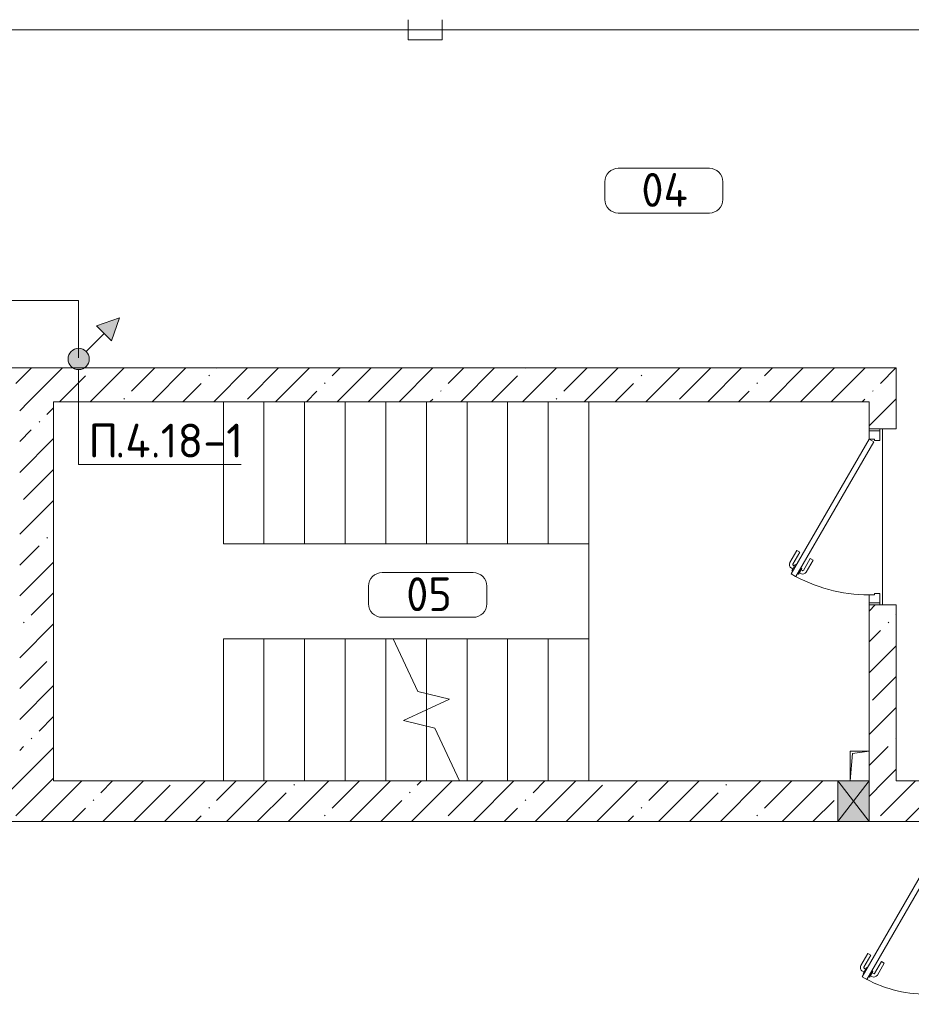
# Model space of a CAD drawing. Header units: millimetres. Extents: x -32229 to 169101, y -13689 to 125138.
# Tile 106 of 202: x 27685 to 34273, y 82150 to 89423. Entities that reach past the tile are written whole.
import ezdxf

# ---------------------------------------------------------------- set-up
doc = ezdxf.new("R2010")
doc.units = ezdxf.units.MM
for name, pattern in [('2_Пунктир_ 0_6 мм', [240, 120, -120]), ('ADSK_Сверху', [900, 600, -300]), ('Штриховая', [1000, 600, -400])]:
    doc.linetypes.add(name, pattern=pattern)
for name, color, linetype, lineweight in [('A-____-NOTE-TEXT', 5, 'Continuous', 18), ('A-AREA-____-IDEN', 7, 'Continuous', 9), ('A-DETL-____-THIN', 7, 'Continuous', 9), ('A-DOOR-____-MCUT', 7, 'Continuous', 9), ('A-DOOR-____-OTLN', 7, 'Continuous', 18), ('A-DOOR-FRAM-MCUT', 7, 'Continuous', 9), ('A-FLOR-____-OTLN', 7, 'Continuous', 18), ('A-GLAZ-____-MCUT', 7, 'Continuous', 9), ('A-GLAZ-____-OTLN', 7, 'Continuous', 18), ('A-WALL-____-MCUT', 7, 'Continuous', 40), ('A-WALL-____-PATT', 7, 'Continuous', 40), ('G-____-____-TEXT', 7, 'Continuous', 9), ('M-EQPM-____-OTLN', 7, 'Continuous', 18), ('S-STRS-____-MBND', 7, 'ADSK_Сверху', 18), ('S-STRS-____-OTLN', 7, 'Continuous', 18)]:
    doc.layers.add(name, color=color, linetype=linetype, lineweight=lineweight)
doc.layers.add('A-DETL-____-OTLN', color=7, linetype='Continuous', lineweight=9, true_color=0x00a600)
doc.styles.add('GOST Common_5', font='GOST_Common.ttf', dxfattribs={"height": 250})
doc.styles.add('ISOCPEUR', font='isocpeur.ttf', dxfattribs={"height": 250})
pattern_1 = [(45, (0, 0), (-228.0985, 228.0985), []), (45, (228.1, 0), (-228.0985, 228.0985), [403.225, -80.645, 6.706, -73.939])]

# ---------------------------------------------------------------- blocks, each defined once
blk = doc.blocks.new('АР_Дверь однопольная - 1100х2100h_техн_ помещ_-4755848--01 ЭМ')
at = {"layer": 'A-DOOR-____-MCUT', "color": 253, "lineweight": 13, "true_color": 0xaaaaaa}
for p, q in [((-347.7, 575), (-367.7, 540.4)), ((-367.7, 540.4), (455, 65.4)), ((475, 100), (-347.7, 575)), ((455, 65.4), (475, 100))]:
    blk.add_line(p, q, dxfattribs=at)
at = {"layer": 'A-DOOR-____-OTLN', "color": 253, "lineweight": 5, "true_color": 0xaaaaaa}
for p, q in [((-175.5, 533.3), (-264.3, 584.6)), ((-346.1, 527.9), (-350.1, 520.9)), ((-350.1, 520.9), (-306.8, 495.9)), ((-339.2, 514.7), (-345.3, 504.3)), ((-326.1, 562.5), (-322.1, 569.4)), ((-322.1, 569.4), (-278.8, 544.4)), ((-311.2, 563.2), (-305.2, 573.6)), ((-289.6, 550.7), (-283.6, 561.1)), ((-278.8, 544.4), (-282.8, 537.5)), ((-188, 511.7), (-276.8, 562.9)), ((-188, 511.7), (-175.5, 533.3)), ((-245.5, 412.1), (-334.3, 463.3)), ((-317.6, 502.2), (-323.6, 491.8)), ((-233, 433.7), (-321.8, 485)), ((-306.8, 495.9), (-302.8, 502.9)), ((-233, 433.7), (-245.5, 412.1))]:
    blk.add_line(p, q, dxfattribs=at)
for centre, radius, start, end in [((-279.3, 558.6), 30, 60, 150), ((475, 100), 950, 150, 180), ((-279.3, 558.6), 4.99, 60, 150), ((-319.3, 489.3), 30, 150, 240), ((-319.3, 489.3), 4.99, 150, 240)]:
    blk.add_arc(centre, radius, start, end, dxfattribs=at)
at = {"layer": 'A-DOOR-FRAM-MCUT', "color": 253, "lineweight": 13, "true_color": 0xaaaaaa}
for p, q in [((-535, 100), (-550, 100)), ((-475, 100), (-535, 100)), ((-535, 100), (-535, 20)), ((-475, 60), (-475, 100)), ((535, 100), (475, 100)), ((475, 100), (475, 60)), ((535, 20), (535, 100)), ((535, 100), (550, 100)), ((-535, 20), (-550, 20)), ((-535, 20), (-465, 20)), ((-465, 60), (-475, 60)), ((-465, 20), (-465, 60)), ((475, 60), (465, 60)), ((465, 60), (465, 20)), ((465, 20), (535, 20)), ((535, 20), (550, 20))]:
    blk.add_line(p, q, dxfattribs=at)
blk = doc.blocks.new('АР_Канал вертикальный прямоугольный - ОВ-5538802--01 ЭМ')
at = {"layer": 'M-EQPM-____-OTLN', "color": 253, "lineweight": 13, "true_color": 0xaaaaaa}
for p, q in [((70, 110), (-70, 110)), ((-70, 110), (-70, -110)), ((70, 110), (-70, 110)), ((-70, 110), (-70, -110)), ((-70, -110), (-70, 110)), ((-70, 110), (70, 110)), ((-70, -110), (-52, 92)), ((-70, -110), (-52, 92)), ((-52, 92), (70, 110)), ((-52, 92), (70, 110)), ((70, -110), (70, 110)), ((70, 110), (70, -110)), ((-70, -110), (70, -110)), ((70, -110), (-70, -110))]:
    blk.add_line(p, q, dxfattribs=at)
blk = doc.blocks.new('АР_Отверстие прямоугольное - ОВВ-4005735--01 ЭМ')
at = {"layer": 'A-GLAZ-____-OTLN', "lineweight": 13, "true_color": 0xf0f0f0}
blk.add_hatch(color=7, dxfattribs=at).paths.add_polyline_path([(10, 150), (10, -150), (240, -150), (240, 150)])
at = {"layer": 'A-GLAZ-____-MCUT', "color": 253, "lineweight": 13, "true_color": 0xaaaaaa}
for p, q in [((10, 150), (10, -150)), ((240, 150), (240, -150))]:
    blk.add_line(p, q, dxfattribs=at)
at = {"layer": 'A-GLAZ-____-OTLN', "color": 253, "lineweight": 5, "true_color": 0xaaaaaa}
for p, q in [((240, 150), (10, -150)), ((10, 150), (240, -150))]:
    blk.add_line(p, q, dxfattribs=at)
at = {"layer": 'A-GLAZ-____-OTLN', "color": 253, "lineweight": 13, "true_color": 0xaaaaaa}
for p, q in [((240, 150), (10, 150)), ((10, 150), (10, -150)), ((240, -150), (240, 150)), ((150, -150), (240, -150))]:
    blk.add_line(p, q, dxfattribs=at)
blk = doc.blocks.new('АР_Дверь однопольная - 1300х2100h_лест__лифт_ холл-4790059--01 ЭМ')
at = {"layer": 'A-DOOR-____-MCUT', "color": 253, "lineweight": 13, "true_color": 0xaaaaaa}
for p, q in [((-420.9, 675), (-440.9, 640.4)), ((575, 100), (-420.9, 675)), ((-440.9, 640.4), (555, 65.4)), ((555, 65.4), (575, 100))]:
    blk.add_line(p, q, dxfattribs=at)
at = {"layer": 'A-DOOR-____-OTLN', "color": 253, "lineweight": 5, "true_color": 0xaaaaaa}
for p, q in [((-399.3, 662.5), (-395.3, 669.4)), ((-395.3, 669.4), (-352, 644.4)), ((-384.5, 663.2), (-378.4, 673.6)), ((-362.8, 650.7), (-356.8, 661.1)), ((-261.2, 611.7), (-350, 662.9)), ((-248.7, 633.3), (-337.5, 684.6)), ((-419.3, 627.9), (-423.3, 620.9)), ((-423.3, 620.9), (-380, 595.9)), ((-412.5, 614.7), (-418.5, 604.3)), ((-390.8, 602.2), (-396.8, 591.8)), ((-306.2, 533.7), (-395, 585)), ((-380, 595.9), (-376, 602.9)), ((-352, 644.4), (-356, 637.5)), ((-261.2, 611.7), (-248.7, 633.3)), ((-318.7, 512.1), (-407.5, 563.3)), ((-306.2, 533.7), (-318.7, 512.1))]:
    blk.add_line(p, q, dxfattribs=at)
for centre, radius, start, end in [((575, 100), 1150, 150, 180), ((-352.5, 658.6), 30, 60, 150), ((-352.5, 658.6), 4.99, 60, 150), ((-392.5, 589.3), 30, 150, 240), ((-392.5, 589.3), 4.99, 150, 240)]:
    blk.add_arc(centre, radius, start, end, dxfattribs=at)
at = {"layer": 'A-DOOR-FRAM-MCUT', "color": 253, "lineweight": 13, "true_color": 0xaaaaaa}
for p, q in [((-635, 100), (-650, 100)), ((-575, 100), (-635, 100)), ((-635, 100), (-635, 20)), ((-575, 60), (-575, 100)), ((635, 100), (575, 100)), ((575, 100), (575, 60)), ((635, 20), (635, 100)), ((635, 100), (650, 100)), ((-635, 20), (-650, 20)), ((-635, 20), (-565, 20)), ((-565, 60), (-575, 60)), ((-565, 20), (-565, 60)), ((575, 60), (565, 60)), ((565, 60), (565, 20)), ((565, 20), (635, 20)), ((635, 20), (650, 20))]:
    blk.add_line(p, q, dxfattribs=at)
blk = doc.blocks.new('Наметкина 10_РД_АР_П_отсоединено_rvt-1--01 ЭМ')
at = {"layer": 'A-WALL-____-PATT', "lineweight": 5, "true_color": 0xaaaaaa}
h = blk.add_hatch(dxfattribs=at)
h.set_pattern_fill('FP_1', color=253, style=0, pattern_type=2)
h.set_pattern_definition(pattern_1)
h.paths.add_polyline_path([(27935.3, 86600), (33960.3, 86600), (33960.3, 86850), (26885.3, 86850), (26885.3, 86600), (27685.3, 86600)])
h = blk.add_hatch(dxfattribs=at)
h.set_pattern_fill('FP_1', color=253, style=0, pattern_type=2)
h.set_pattern_definition(pattern_1)
h.paths.add_polyline_path([(33960.3, 83800), (34160.3, 83800), (34160.3, 85100), (33960.3, 85100), (33960.3, 83810.8)])
h.paths.add_polyline_path([(34060.3, 86400), (34160.3, 86400), (34160.3, 86850), (33960.3, 86850), (33960.3, 86400)])
h = blk.add_hatch(dxfattribs=at)
h.set_pattern_fill('FP_1', color=253, style=0, pattern_type=2)
h.set_pattern_definition(pattern_1)
h.paths.add_polyline_path([(27935.3, 83800), (27935.3, 86600), (27685.3, 86600), (27685.3, 83800)])
h = blk.add_hatch(dxfattribs=at)
h.set_pattern_fill('FP_1', color=253, style=0, pattern_type=2)
h.set_pattern_definition(pattern_1)
h.paths.add_polyline_path([(34835.3, 83500), (35510.3, 83500), (35510.3, 83800), (34835.3, 83800), (34835.3, 83562.5)])
h.paths.add_polyline_path([(36624.1, 83500), (39710.3, 83500), (39710.3, 83800), (36010.3, 83800), (36010.3, 83500)])
h.paths.add_polyline_path([(34385.3, 83500), (34585.3, 83500), (34585.3, 83800), (33960.3, 83800), (33960.3, 83500)])
h.paths.add_polyline_path([(33730.3, 83500), (33730.3, 83800), (26585.3, 83800), (26585.3, 83500), (33185.4, 83500)])
h.paths.add_polyline_path([(25285.3, 83500), (25285.3, 83800), (25060.3, 83800), (25060.3, 83500)])
at = {"layer": 'A-FLOR-____-OTLN', "color": 253, "lineweight": 13, "true_color": 0xaaaaaa}
for p, q in [((31890.3, 86600), (31890.3, 84850)), ((34060.3, 86400), (34060.3, 85100)), ((34060.3, 85100), (34060.3, 86400))]:
    blk.add_line(p, q, dxfattribs=at)
at = {"layer": 'A-WALL-____-MCUT', "color": 253, "lineweight": 13, "true_color": 0xaaaaaa}
for p, q in [((33960.3, 86850), (26885.3, 86850)), ((34160.3, 86850), (33960.3, 86850)), ((34160.3, 86400), (34160.3, 86850)), ((27935.3, 83800), (27935.3, 86600)), ((27935.3, 86600), (33960.3, 86600)), ((33960.3, 86600), (33960.3, 86400)), ((33960.3, 86400), (34160.3, 86400)), ((33960.3, 85100), (33960.3, 84020)), ((34160.3, 85100), (33960.3, 85100)), ((34160.3, 83800), (34160.3, 85100)), ((33730.3, 83800), (27935.3, 83800)), ((33820.3, 83800), (33730.3, 83800)), ((33960.3, 83800), (33820.3, 83800)), ((34585.3, 83800), (34160.3, 83800)), ((26585.3, 83500), (33730.3, 83500)), ((33730.3, 83500), (33960.3, 83500)), ((33960.3, 83500), (34585.3, 83500))]:
    blk.add_line(p, q, dxfattribs=at)
at = {"layer": 'S-STRS-____-MBND', "color": 253, "linetype": '2_Пунктир_ 0_6 мм', "lineweight": 13, "true_color": 0xaaaaaa}
for p, q in [((29190.3, 86600), (29190.3, 85550)), ((29190.3, 86600), (31890.3, 86600)), ((29190.3, 86600), (29190.3, 85550)), ((29490.3, 86600), (29490.3, 85550)), ((29490.3, 86600), (29490.3, 85550)), ((29790.3, 86600), (29790.3, 85550)), ((29790.3, 86600), (29790.3, 85550)), ((30090.3, 86600), (30090.3, 85550)), ((30090.3, 86600), (30090.3, 85550)), ((30390.3, 86600), (30390.3, 85550)), ((30390.3, 86600), (30390.3, 85550)), ((30690.3, 86600), (30690.3, 85550)), ((30690.3, 86600), (30690.3, 85550)), ((30990.3, 86600), (30990.3, 85550)), ((30990.3, 86600), (30990.3, 85550)), ((31290.3, 86600), (31290.3, 85550)), ((31290.3, 86600), (31290.3, 85550)), ((31590.3, 86600), (31590.3, 85550)), ((31590.3, 86600), (31590.3, 85550)), ((31890.3, 86600), (31890.3, 85550)), ((29190.3, 85550), (31890.3, 85550)), ((29190.3, 83800), (29190.3, 84850)), ((30445.5, 84850), (29190.3, 84850)), ((29490.3, 83800), (29490.3, 84850)), ((29490.3, 83800), (29490.3, 84850)), ((29790.3, 83800), (29790.3, 84850)), ((29790.3, 83800), (29790.3, 84850)), ((30090.3, 83800), (30090.3, 84850)), ((30090.3, 83800), (30090.3, 84850)), ((30390.3, 83800), (30390.3, 84850)), ((30390.3, 83800), (30390.3, 84850)), ((30690.3, 84325), (30690.3, 84445.5)), ((30690.3, 84325), (30690.3, 84445.5)), ((30690.3, 83800), (30690.3, 84204.5)), ((30690.3, 83800), (30690.3, 84204.5)), ((30390.3, 83800), (29190.3, 83800))]:
    blk.add_line(p, q, dxfattribs=at)
at = {"layer": 'S-STRS-____-MBND', "color": 253, "linetype": 'Continuous', "lineweight": 13, "true_color": 0xaaaaaa}
for p, q in [((30445.5, 84850), (30626.9, 84461)), ((30626.9, 84461), (30860.2, 84404.2)), ((30860.2, 84404.2), (30520.4, 84245.8)), ((30520.4, 84245.8), (30753.7, 84189.1)), ((30753.7, 84189.1), (30935.1, 83800))]:
    blk.add_line(p, q, dxfattribs=at)
at = {"layer": 'S-STRS-____-OTLN', "color": 253, "lineweight": 13, "true_color": 0xaaaaaa}
for p, q in [((29190.3, 86600), (29190.3, 85550)), ((29490.3, 86600), (29490.3, 85550)), ((29790.3, 86600), (29790.3, 85550)), ((30090.3, 86600), (30090.3, 85550)), ((30390.3, 86600), (30390.3, 85550)), ((30690.3, 86600), (30690.3, 85550)), ((30990.3, 86600), (30990.3, 85550)), ((31290.3, 86600), (31290.3, 85550)), ((31590.3, 86600), (31590.3, 85550)), ((31890.3, 86600), (31890.3, 85550)), ((29190.3, 85550), (29490.3, 85550)), ((29490.3, 85550), (29790.3, 85550)), ((29790.3, 85550), (30090.3, 85550)), ((30090.3, 85550), (30390.3, 85550)), ((30390.3, 85550), (30690.3, 85550)), ((30690.3, 85550), (30990.3, 85550)), ((30990.3, 85550), (31290.3, 85550)), ((31290.3, 85550), (31590.3, 85550)), ((31590.3, 85550), (31890.3, 85550)), ((29190.3, 83800), (29190.3, 84850)), ((29490.3, 84850), (29190.3, 84850)), ((29790.3, 84850), (29490.3, 84850)), ((29490.3, 83800), (29490.3, 84850)), ((30090.3, 84850), (29790.3, 84850)), ((29790.3, 83800), (29790.3, 84850)), ((30390.3, 84850), (30090.3, 84850)), ((30090.3, 83800), (30090.3, 84850)), ((30445.5, 84850), (30390.3, 84850)), ((30390.3, 83800), (30390.3, 84850)), ((30690.3, 84850), (30445.5, 84850)), ((30990.3, 84850), (30690.3, 84850)), ((30690.3, 84445.5), (30690.3, 84850)), ((31290.3, 84850), (30990.3, 84850)), ((30990.3, 83800), (30990.3, 84850)), ((31590.3, 84850), (31290.3, 84850)), ((31290.3, 83800), (31290.3, 84850)), ((31890.3, 84850), (31590.3, 84850)), ((31590.3, 83800), (31590.3, 84850)), ((31890.3, 83800), (31890.3, 84850)), ((30690.3, 84325), (30690.3, 84445.5)), ((30690.3, 84204.5), (30690.3, 84325)), ((30690.3, 83800), (30690.3, 84204.5))]:
    blk.add_line(p, q, dxfattribs=at)
at = {"layer": 'S-STRS-____-OTLN', "color": 253, "linetype": 'Штриховая', "lineweight": 13, "true_color": 0xaaaaaa}
for p, q in [((29190.3, 86600), (29190.3, 85550)), ((29490.3, 86600), (29490.3, 85550)), ((29790.3, 86600), (29790.3, 85550)), ((30090.3, 86600), (30090.3, 85550)), ((30390.3, 86600), (30390.3, 85550)), ((30690.3, 86600), (30690.3, 85550)), ((30990.3, 86600), (30990.3, 85550)), ((31290.3, 86600), (31290.3, 85550)), ((31590.3, 86600), (31590.3, 85550)), ((29490.3, 83800), (29490.3, 84850)), ((29790.3, 83800), (29790.3, 84850)), ((30090.3, 83800), (30090.3, 84850)), ((30390.3, 83800), (30390.3, 84850)), ((30690.3, 84445.5), (30690.3, 84850)), ((30990.3, 83800), (30990.3, 84850)), ((31290.3, 83800), (31290.3, 84850)), ((31590.3, 83800), (31590.3, 84850)), ((31890.3, 83800), (31890.3, 84850)), ((30690.3, 84325), (30690.3, 84445.5)), ((30690.3, 84204.5), (30690.3, 84325)), ((30690.3, 83800), (30690.3, 84204.5))]:
    blk.add_line(p, q, dxfattribs=at)
at = {"layer": 'A-DOOR-____-OTLN', "color": 253, "lineweight": 13, "true_color": 0xaaaaaa}
for name, p, rotation in [('АР_Дверь однопольная - 1300х2100h_лест__лифт_ холл-4790059--01 ЭМ', (34060.3, 85750), 89.99999999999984), ('АР_Дверь однопольная - 1100х2100h_техн_ помещ_-4755848--01 ЭМ', (34485.3, 82700), 90)]:
    blk.add_blockref(name, p, dxfattribs=dict(at, rotation=rotation))
at = {"layer": 'A-GLAZ-____-OTLN', "color": 253, "lineweight": 13, "true_color": 0xaaaaaa, "rotation": 180}
blk.add_blockref('АР_Отверстие прямоугольное - ОВВ-4005735--01 ЭМ', (33970.3, 83650), dxfattribs=at)
at = {"layer": 'M-EQPM-____-OTLN', "color": 253, "lineweight": 13, "true_color": 0xaaaaaa}
blk.add_blockref('АР_Канал вертикальный прямоугольный - ОВ-5538802--01 ЭМ', (33890.3, 83910), dxfattribs=at)
blk = doc.blocks.new('Марка помещения 2 - Марка помещения 2-1605974--01 ЭМ')
at = {"layer": 'A-AREA-____-IDEN', "color": 253, "true_color": 0xaaaaaa}
for p, q in [((-1.797, 0.841), (1.569, 0.841)), ((-2.297, -0.309), (-2.297, 0.341)), ((2.069, 0.341), (2.069, -0.309)), ((1.569, -0.809), (-1.797, -0.809))]:
    blk.add_line(p, q, dxfattribs=at)
for centre, start, end in [((-1.797, 0.341), 90, 180), ((1.569, 0.341), 0, 90), ((-1.797, -0.309), 180, 270), ((1.569, -0.309), 270, 360)]:
    blk.add_arc(centre, 0.5, start, end, dxfattribs=at)
blk = doc.blocks.new('УГО Выше ниже синее _ 2020 - УГО Выше ниже синее _ 2020-2080887--01 ЭМ')
at = {"layer": 'A-____-NOTE-TEXT', "lineweight": 9, "true_color": 0xff0000}
blk.add_hatch(color=1, dxfattribs=at).paths.add_polyline_path([(1.215, 0.668), (0.658, 1.225), (1.508, 1.517)])
h = blk.add_hatch(color=1, dxfattribs=at)
edge = h.paths.add_edge_path()
edge.add_arc((0, 0), 0.392, 0, 180)
edge.add_arc((0, 0), 0.392, 180, 360)
at = {"layer": 'A-____-NOTE-TEXT', "color": 1, "lineweight": 9, "true_color": 0xff0000}
for p, q in [((1.508, 1.517), (0.658, 1.225)), ((1.215, 0.668), (1.508, 1.517)), ((0.658, 1.225), (1.215, 0.668)), ((0.277, 0.277), (0.941, 0.941))]:
    blk.add_line(p, q, dxfattribs=at)
blk.add_circle((0, 0), 0.392, dxfattribs=at)
for start, end in [(360, 180), (180, 360)]:
    blk.add_arc((0, 0), 0.392, start, end, dxfattribs=at)

msp = doc.modelspace()

# ---------------------------------------------------------------- linework, layer by layer
at = {"layer": 'A-DETL-____-OTLN', "color": 1, "true_color": 0xff0000}
for p, q in [((30556.3, 89422.6), (30556.3, 89272.6)), ((30806.3, 89272.6), (30806.3, 89422.6)), ((39035.4, 89347.6), (25386.6, 89347.6)), ((30556.3, 89272.6), (30806.3, 89272.6)), ((28120.9, 87347.6), (23966.1, 87347.6)), ((28120.9, 86925), (28120.9, 87347.6))]:
    msp.add_line(p, q, dxfattribs=at)
at = {"layer": 'A-DETL-____-THIN'}
for p, q in [((28120.9, 86137), (28120.9, 86837)), ((29320.9, 86137), (28120.9, 86137))]:
    msp.add_line(p, q, dxfattribs=at)

# ---------------------------------------------------------------- block references
at = {"lineweight": 5}
msp.add_blockref('Наметкина 10_РД_АР_П_отсоединено_rvt-1--01 ЭМ', (0, 0), dxfattribs=at)
at = {"layer": 'A-____-NOTE-TEXT', "color": 1, "lineweight": 9, "true_color": 0xff0000, "xscale": 200, "yscale": 200, "zscale": 200}
msp.add_blockref('УГО Выше ниже синее _ 2020 - УГО Выше ниже синее _ 2020-2080887--01 ЭМ', (28120.9, 86916.8), dxfattribs=at)
at = {"layer": 'A-AREA-____-IDEN', "color": 253, "true_color": 0xaaaaaa, "xscale": 199.9999999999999, "yscale": 199.9999999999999, "zscale": 199.9999999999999}
for p in [(32467.2, 88156.5), (30722.4, 85170.3)]:
    msp.add_blockref('Марка помещения 2 - Марка помещения 2-1605974--01 ЭМ', p, dxfattribs=at)

# ---------------------------------------------------------------- texts
at = {"layer": 'A-AREA-____-IDEN', "color": 253, "true_color": 0xaaaaaa, "char_height": 250, "attachment_point": 1, "style": 'GOST Common_5'}
for s, insert, width in [('04', (32278.7, 88290.2), 464.979), ('05', (30540.9, 85304.1), 448.945)]:
    msp.add_mtext(s, dxfattribs=dict(at, insert=insert, width=width))
at = {"layer": 'G-____-____-TEXT', "char_height": 250, "attachment_point": 1, "style": 'ISOCPEUR'}
for s, insert, width in [('\\fISOCPEUR|b0|i0|c204|p34|;П', (28193.2, 86438.6), 240.506), ('.4.18-1', (28391.6, 86438.6), 1138.396)]:
    msp.add_mtext(s, dxfattribs=dict(at, insert=insert, width=width))

doc.saveas('drawing.dxf')
